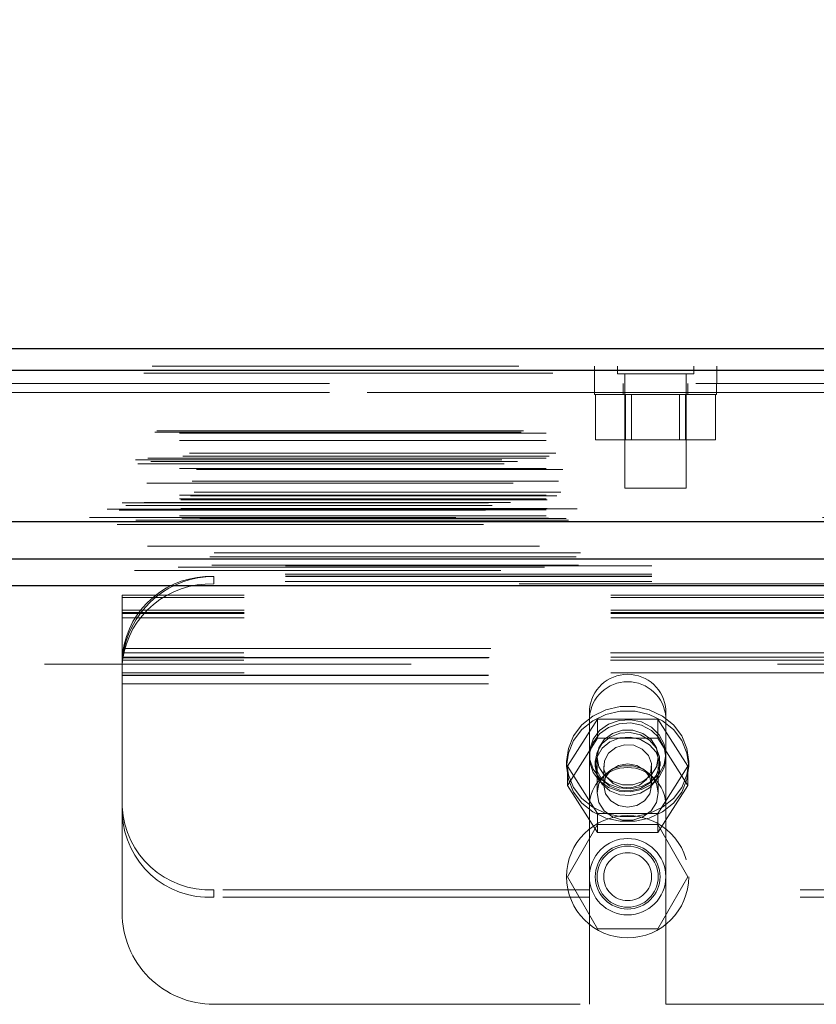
# Model space of a CAD drawing. Header units: inches. Extents: x 0.2 to 10.8, y 0.2 to 8.2.
# Tile 12 of 146: x 3.433 to 3.651, y 2.04 to 2.309. Entities that reach past the tile are written whole.
import ezdxf

# ---------------------------------------------------------------- set-up
doc = ezdxf.new("R2010")
doc.units = ezdxf.units.IN
doc.header["$MEASUREMENT"] = 0
doc.linetypes.add('HIDDEN', pattern=[0.07500000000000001, 0.05, -0.025])
doc.layers.add('DIMENSIONS', color=140, linetype='Continuous')
doc.styles.add('SLDTEXTSTYLE0', font='TXT', dxfattribs={"width": 0.7})
doc.dimstyles.new('SLDDIMSTYLE0', dxfattribs={"dimtxt": 0.0849609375, "dimasz": 0.13, "dimexe": 0, "dimexo": 0.0625, "dimgap": 0.021240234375, "dimtad": 0, "dimtih": 1, "dimtoh": 1, "dimlfac": 15, "dimrnd": 1e-09, "dimzin": 12, "dimdsep": 46, "dimtxsty": 'SLDTEXTSTYLE0', "dimsah": 1, "dimcen": 0.09, "dimadec": 0, "dimazin": 3, "dimtfac": 1, "dimtofl": 0, "dimtmove": 0, "dimatfit": 3, "dimfxl": 0, "dimfrac": 2, "dimtolj": 1, "dimtzin": 12, "dimarcsym": 0})

# ---------------------------------------------------------------- blocks, each defined once
blk = doc.blocks.new('_D_23')
at = {"layer": 'DIMENSIONS'}
for p, q in [((3.104856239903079, 2.204482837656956), (3.104856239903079, 2.574383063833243)), ((4.940722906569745, 2.204482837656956), (4.940722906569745, 2.574383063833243)), ((3.104856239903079, 2.449383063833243), (3.767690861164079, 2.449383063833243)), ((3.882817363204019, 2.449383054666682), (3.854287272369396, 2.449383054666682)), ((3.854287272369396, 2.449383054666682), (3.854287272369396, 2.314352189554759)), ((4.205965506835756, 2.449383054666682), (4.234495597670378, 2.449383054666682)), ((4.234495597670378, 2.449383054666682), (4.234495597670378, 2.314352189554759)), ((4.940722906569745, 2.449383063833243), (4.321092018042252, 2.449383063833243)), ((3.854287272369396, 2.314352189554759), (3.882817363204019, 2.314352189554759)), ((4.234495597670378, 2.314352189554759), (4.205965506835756, 2.314352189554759))]:
    blk.add_line(p, q, dxfattribs=at)
for points in [[(3.104856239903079, 2.449383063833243), (3.234856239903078, 2.429383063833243), (3.234856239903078, 2.469383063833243)], [(4.940722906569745, 2.449383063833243), (4.810722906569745, 2.469383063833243), (4.810722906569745, 2.429383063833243)]]:
    blk.add_solid(points, dxfattribs=at)
at = {"layer": 'DIMENSIONS', "char_height": 0.08333333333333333, "attachment_point": 1, "style": 'SLDTEXTSTYLE0'}
for s, insert in [('27.54', (3.882817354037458, 2.575825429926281)), ('699.5', (3.882817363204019, 2.421774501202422))]:
    blk.add_mtext(s, dxfattribs=dict(at, insert=insert))

msp = doc.modelspace()

# ---------------------------------------------------------------- linework, layer by layer
at = {"color": 7, "linetype": 'Continuous', "lineweight": 25}
for p, q in [((3.069320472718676, 2.21909176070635), (4.976226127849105, 2.21909176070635)), ((3.066964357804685, 2.213142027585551), (4.978582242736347, 2.213142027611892)), ((3.059696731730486, 2.171925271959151), (4.985849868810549, 2.171925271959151)), ((3.105650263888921, 2.161682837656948), (4.9399288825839, 2.161682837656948)), ((3.105650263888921, 2.154482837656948), (4.9399288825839, 2.154482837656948))]:
    msp.add_line(p, q, dxfattribs=at)
at = {"color": 7, "linetype": 'HIDDEN', "lineweight": 18}
for p, q in [((4.978582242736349, 2.213142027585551), (3.066964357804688, 2.213142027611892)), ((3.069320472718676, 2.214291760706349), (4.976226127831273, 2.21429176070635)), ((3.589978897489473, 2.214291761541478), (3.589978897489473, 2.209491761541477)), ((3.596212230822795, 2.214291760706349), (3.596212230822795, 2.212208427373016)), ((3.617045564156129, 2.212208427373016), (3.617045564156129, 2.214291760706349)), ((3.623312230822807, 2.209491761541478), (3.623312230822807, 2.214291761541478)), ((3.066964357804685, 2.21230851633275), (4.978582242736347, 2.21230851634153)), ((4.97858224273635, 2.21230851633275), (3.066964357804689, 2.21230851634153)), ((3.596212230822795, 2.212208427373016), (3.617045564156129, 2.212208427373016)), ((3.598295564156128, 2.212208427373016), (3.598295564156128, 2.180958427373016)), ((3.614962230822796, 2.180958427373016), (3.614962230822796, 2.212208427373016)), ((4.917628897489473, 2.209491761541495), (3.127962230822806, 2.209491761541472)), ((3.589962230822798, 2.209491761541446), (3.589962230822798, 2.206491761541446)), ((3.597795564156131, 2.209491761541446), (3.597795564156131, 2.206491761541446)), ((3.615462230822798, 2.206491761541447), (3.615462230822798, 2.209491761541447)), ((3.623295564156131, 2.206491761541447), (3.623295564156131, 2.209491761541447)), ((3.127962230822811, 2.207091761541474), (4.917628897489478, 2.20709176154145)), ((3.127962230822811, 2.207091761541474), (4.917628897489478, 2.20709176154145)), ((4.917628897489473, 2.207091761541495), (3.127962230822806, 2.207091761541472)), ((4.917628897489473, 2.207091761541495), (3.127962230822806, 2.207091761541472)), ((3.589962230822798, 2.206491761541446), (3.623295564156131, 2.206491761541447)), ((3.590232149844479, 2.206491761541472), (3.590232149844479, 2.194158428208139)), ((3.598430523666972, 2.206491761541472), (3.598430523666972, 2.194158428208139)), ((3.600098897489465, 2.206491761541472), (3.600098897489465, 2.194158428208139)), ((3.613158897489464, 2.194158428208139), (3.613158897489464, 2.206491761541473)), ((3.614827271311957, 2.206491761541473), (3.614827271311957, 2.194158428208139)), ((3.62302564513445, 2.206491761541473), (3.62302564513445, 2.194158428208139)), ((3.069985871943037, 2.196301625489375), (4.975560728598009, 2.196301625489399)), ((3.070570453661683, 2.196647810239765), (4.974976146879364, 2.196647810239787)), ((3.07674424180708, 2.195981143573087), (4.968802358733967, 2.195981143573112)), ((3.076744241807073, 2.195981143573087), (4.96880235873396, 2.195981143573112)), ((3.590232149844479, 2.194158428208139), (3.598430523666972, 2.194158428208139)), ((3.598430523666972, 2.194158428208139), (3.614827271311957, 2.194158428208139)), ((3.614827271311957, 2.194158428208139), (3.62302564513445, 2.194158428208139)), ((3.07674424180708, 2.193955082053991), (4.968802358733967, 2.193955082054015)), ((3.064702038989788, 2.188755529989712), (4.980844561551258, 2.188755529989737)), ((4.977616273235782, 2.189690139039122), (3.067940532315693, 2.189690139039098)), ((3.07674424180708, 2.189127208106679), (4.968802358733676, 2.189127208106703)), ((4.968056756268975, 2.189132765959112), (3.077487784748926, 2.189132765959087)), ((3.0794370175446, 2.190508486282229), (4.966109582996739, 2.190508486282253)), ((3.065327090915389, 2.18758850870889), (4.980213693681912, 2.187588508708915)), ((3.068943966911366, 2.188288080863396), (4.976602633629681, 2.188288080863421)), ((3.07674424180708, 2.186371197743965), (4.968802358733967, 2.186371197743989)), ((3.081356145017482, 2.186116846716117), (4.96418380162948, 2.186116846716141)), ((4.967811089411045, 2.182371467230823), (3.077735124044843, 2.182371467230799)), ((3.080180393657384, 2.182911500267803), (4.965366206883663, 2.182911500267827)), ((3.080180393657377, 2.182911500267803), (4.965366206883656, 2.182911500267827)), ((3.598295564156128, 2.180958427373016), (3.614962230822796, 2.180958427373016)), ((4.979706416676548, 2.178936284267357), (3.065832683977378, 2.178936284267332)), ((3.07674424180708, 2.179034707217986), (4.968802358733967, 2.179034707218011)), ((3.07674424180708, 2.178096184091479), (4.968802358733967, 2.178096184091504)), ((3.076744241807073, 2.178096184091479), (4.96880235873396, 2.178096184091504)), ((3.080766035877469, 2.179923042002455), (4.964777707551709, 2.17992304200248)), ((3.056996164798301, 2.175305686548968), (4.988550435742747, 2.175305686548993)), ((3.056996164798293, 2.175305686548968), (4.98855043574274, 2.175305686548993)), ((4.985241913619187, 2.175373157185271), (3.060304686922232, 2.175373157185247)), ((3.061051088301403, 2.177015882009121), (4.984495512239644, 2.177015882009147)), ((3.062065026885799, 2.176256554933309), (4.98343887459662, 2.176256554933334)), ((3.067088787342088, 2.177040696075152), (4.978457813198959, 2.177040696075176)), ((3.077077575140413, 2.177762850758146), (4.968469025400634, 2.177762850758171)), ((3.077077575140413, 2.175429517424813), (4.968469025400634, 2.175429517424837)), ((3.060232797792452, 2.174965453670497), (4.985313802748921, 2.174965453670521)), ((3.07674424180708, 2.175096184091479), (4.968802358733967, 2.175096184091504)), ((3.076744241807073, 2.175096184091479), (4.96880235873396, 2.175096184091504)), ((3.07674424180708, 2.173437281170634), (4.968802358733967, 2.173437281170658)), ((3.076744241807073, 2.173437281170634), (4.96880235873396, 2.173437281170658)), ((3.077410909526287, 2.172762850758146), (4.968135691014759, 2.172762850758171)), ((3.07741090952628, 2.172762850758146), (4.968135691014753, 2.172762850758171)), ((3.082274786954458, 2.172706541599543), (4.963271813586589, 2.172706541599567)), ((3.082274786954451, 2.172706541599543), (4.963271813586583, 2.172706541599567)), ((4.952162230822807, 2.172958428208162), (3.093428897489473, 2.172958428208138)), ((3.059696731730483, 2.17109176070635), (4.985849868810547, 2.17109176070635)), ((3.064050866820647, 2.171864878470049), (4.981495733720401, 2.171864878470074)), ((3.064218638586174, 2.171843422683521), (4.981327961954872, 2.171843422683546)), ((3.064821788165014, 2.17222609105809), (4.980724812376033, 2.172226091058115)), ((3.064821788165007, 2.17222609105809), (4.980724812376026, 2.172226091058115)), ((3.082893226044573, 2.172268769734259), (4.962653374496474, 2.172268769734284)), ((3.082893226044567, 2.172268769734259), (4.962653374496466, 2.172268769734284)), ((3.086165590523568, 2.16331525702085), (4.959381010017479, 2.163315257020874)), ((3.076369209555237, 2.159434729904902), (4.969166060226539, 2.159434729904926)), ((3.085597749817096, 2.160013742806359), (4.959946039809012, 2.160013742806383)), ((3.105650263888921, 2.159777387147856), (4.9399288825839, 2.15977738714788)), ((3.105589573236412, 2.157525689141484), (4.939989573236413, 2.157525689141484)), ((3.105650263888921, 2.156882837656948), (4.9399288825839, 2.156882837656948)), ((3.486084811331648, 2.156882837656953), (3.486084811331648, 2.154854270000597)), ((3.105589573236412, 2.155497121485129), (4.939989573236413, 2.155497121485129)), ((3.105650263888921, 2.154482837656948), (4.9399288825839, 2.154482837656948)), ((3.105650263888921, 2.154482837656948), (4.9399288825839, 2.154482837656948)), ((3.105650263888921, 2.154482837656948), (4.9399288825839, 2.154482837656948)), ((3.105650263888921, 2.154482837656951), (4.9399288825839, 2.154482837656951)), ((3.105650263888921, 2.154482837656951), (4.9399288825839, 2.154482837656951)), ((3.869418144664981, 2.154854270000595), (3.486084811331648, 2.154854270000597)), ((3.461084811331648, 2.151165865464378), (3.461084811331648, 2.151840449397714)), ((3.894418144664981, 2.151840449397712), (3.461084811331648, 2.151840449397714)), ((3.894418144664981, 2.151165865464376), (3.461084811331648, 2.151165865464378)), ((3.461084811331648, 2.134937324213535), (3.461084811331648, 2.151165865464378)), ((3.894418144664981, 2.147683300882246), (3.461084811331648, 2.147683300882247)), ((3.894418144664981, 2.147040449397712), (3.461084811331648, 2.147040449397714)), ((3.894418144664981, 2.1468155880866), (3.461084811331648, 2.146815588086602)), ((3.894418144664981, 2.14565473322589), (3.461084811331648, 2.145654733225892)), ((3.894418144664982, 2.134937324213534), (3.461084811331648, 2.134937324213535)), ((3.461084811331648, 2.134723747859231), (3.461084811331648, 2.134937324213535)), ((3.894332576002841, 2.136098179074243), (3.461170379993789, 2.136098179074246)), ((3.461660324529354, 2.137216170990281), (3.89384263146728, 2.137216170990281)), ((3.461660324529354, 2.137216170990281), (3.89384263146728, 2.137216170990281)), ((4.9399288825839, 2.133016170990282), (3.105650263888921, 2.133016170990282)), ((3.461084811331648, 2.132324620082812), (3.461084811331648, 2.134723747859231)), ((3.461084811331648, 2.134712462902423), (3.894418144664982, 2.134712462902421)), ((3.461084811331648, 2.132324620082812), (3.461084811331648, 2.131882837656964)), ((3.894332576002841, 2.134069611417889), (3.461170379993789, 2.13406961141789)), ((3.461257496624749, 2.134816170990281), (3.894245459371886, 2.134816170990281)), ((3.461084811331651, 2.131882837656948), (3.461084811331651, 2.127616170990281)), ((3.894418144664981, 2.130587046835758), (3.461084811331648, 2.130587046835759)), ((3.461084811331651, 2.130016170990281), (3.894418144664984, 2.130016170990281)), ((3.461084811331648, 2.129912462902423), (3.894418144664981, 2.129912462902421)), ((3.461084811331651, 2.127616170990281), (3.461084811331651, 2.065216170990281)), ((3.461084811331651, 2.127616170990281), (3.894418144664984, 2.127616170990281)), ((3.461084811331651, 2.127616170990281), (3.894418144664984, 2.127616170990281)), ((3.588601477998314, 2.120524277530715), (3.588601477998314, 2.11849570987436)), ((3.609434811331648, 2.120524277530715), (3.609434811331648, 2.11849570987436)), ((3.582621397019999, 2.105133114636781), (3.590819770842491, 2.118002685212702)), ((3.588601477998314, 2.094382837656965), (3.588601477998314, 2.11849570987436)), ((3.590819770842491, 2.118002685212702), (3.590819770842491, 2.1127903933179)), ((3.590819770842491, 2.118002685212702), (3.607216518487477, 2.118002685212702)), ((3.607216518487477, 2.118002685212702), (3.607216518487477, 2.1127903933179)), ((3.607216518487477, 2.118002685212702), (3.61541489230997, 2.105133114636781)), ((3.609434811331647, 2.094382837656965), (3.609434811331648, 2.11849570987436)), ((3.582621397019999, 2.099920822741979), (3.590819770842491, 2.1127903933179)), ((3.590819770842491, 2.1127903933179), (3.607216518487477, 2.1127903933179)), ((3.607216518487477, 2.1127903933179), (3.61541489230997, 2.099920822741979)), ((3.582351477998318, 2.106400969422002), (3.582351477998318, 2.10513311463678)), ((3.590184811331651, 2.106400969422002), (3.590184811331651, 2.10513311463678)), ((3.590684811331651, 2.107549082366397), (3.590684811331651, 2.09786408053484)), ((3.607351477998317, 2.09786408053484), (3.607351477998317, 2.107549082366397)), ((3.607851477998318, 2.10513311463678), (3.607851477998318, 2.106400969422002)), ((3.615684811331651, 2.10513311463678), (3.615684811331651, 2.106400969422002)), ((3.582621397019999, 2.105133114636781), (3.582621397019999, 2.099920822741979)), ((3.590819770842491, 2.092263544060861), (3.582621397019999, 2.105133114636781)), ((3.592488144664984, 2.105133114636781), (3.592488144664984, 2.099920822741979)), ((3.605548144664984, 2.099920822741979), (3.605548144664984, 2.105133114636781)), ((3.61541489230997, 2.105133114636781), (3.607216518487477, 2.092263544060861)), ((3.61541489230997, 2.105133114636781), (3.61541489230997, 2.099920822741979)), ((3.590819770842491, 2.087051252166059), (3.582621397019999, 2.099920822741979)), ((3.61541489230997, 2.099920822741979), (3.607216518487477, 2.087051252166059)), ((3.588601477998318, 2.094382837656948), (3.588601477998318, 2.040216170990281)), ((3.607216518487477, 2.092263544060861), (3.590819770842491, 2.092263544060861)), ((3.590819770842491, 2.092263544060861), (3.590819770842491, 2.087051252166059)), ((3.607216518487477, 2.092263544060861), (3.607216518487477, 2.087051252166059)), ((3.609434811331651, 2.094382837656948), (3.609434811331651, 2.040216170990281)), ((3.590819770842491, 2.089216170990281), (3.582621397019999, 2.075016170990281)), ((3.607216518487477, 2.089216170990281), (3.590819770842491, 2.089216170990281)), ((3.607216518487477, 2.087051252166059), (3.590819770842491, 2.087051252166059)), ((3.615414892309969, 2.075016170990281), (3.607216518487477, 2.089216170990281)), ((3.582621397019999, 2.075016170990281), (3.590819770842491, 2.060816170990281)), ((3.607216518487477, 2.060816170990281), (3.615414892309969, 2.075016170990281)), ((3.486084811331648, 2.069404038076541), (3.486084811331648, 2.071432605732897)), ((3.588601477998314, 2.071432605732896), (3.486084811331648, 2.071432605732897)), ((3.746068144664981, 2.071432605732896), (3.609434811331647, 2.071432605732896)), ((3.588601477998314, 2.069404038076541), (3.486084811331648, 2.069404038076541)), ((3.746068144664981, 2.069404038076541), (3.609434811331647, 2.069404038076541)), ((3.590819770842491, 2.060816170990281), (3.607216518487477, 2.060816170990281)), ((3.486084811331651, 2.040216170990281), (3.588601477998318, 2.040216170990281)), ((3.609434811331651, 2.040216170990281), (3.746068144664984, 2.040216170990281))]:
    msp.add_line(p, q, dxfattribs=at)
at = {"color": 7, "linetype": 'HIDDEN', "lineweight": 18, "flags": 128}
for points in [[(4.974975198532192, 2.165130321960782), (4.038160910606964, 2.165130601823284), (3.070574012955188, 2.165130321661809)], [(4.967959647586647, 2.16514489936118), (4.038160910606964, 2.16514496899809), (3.077584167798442, 2.165144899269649)], [(4.98500221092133, 2.16229822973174), (3.982326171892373, 2.16229805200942), (3.060539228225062, 2.162298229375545)], [(4.985007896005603, 2.162298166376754), (4.101505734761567, 2.162295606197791), (3.060540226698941, 2.162298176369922)], [(3.085601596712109, 2.160013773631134), (4.00737722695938, 2.160014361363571), (4.959966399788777, 2.160013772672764)], [(3.064445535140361, 2.158541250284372), (4.007363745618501, 2.158540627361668), (4.981113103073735, 2.158541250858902)], [(3.105650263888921, 2.157028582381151), (4.007363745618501, 2.157028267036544), (4.9399288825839, 2.157028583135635)], [(3.582351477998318, 2.106400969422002), (3.582835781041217, 2.102786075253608), (3.584260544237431, 2.099381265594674), (3.5865429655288, 2.096384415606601), (3.589550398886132, 2.093969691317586), (3.593108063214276, 2.092277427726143), (3.597009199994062, 2.091405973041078), (3.601027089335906, 2.091405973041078), (3.604928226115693, 2.092277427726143), (3.608485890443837, 2.093969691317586), (3.61149332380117, 2.096384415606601), (3.613775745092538, 2.099381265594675), (3.615200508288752, 2.102786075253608), (3.615684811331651, 2.106400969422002), (3.615200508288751, 2.110015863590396), (3.613775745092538, 2.11342067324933), (3.611493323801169, 2.116417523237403), (3.608485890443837, 2.118832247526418), (3.604928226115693, 2.120524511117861), (3.601027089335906, 2.121395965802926), (3.597009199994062, 2.121395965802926), (3.593108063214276, 2.120524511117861), (3.589550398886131, 2.118832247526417), (3.586542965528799, 2.116417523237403), (3.584260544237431, 2.113420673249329), (3.582835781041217, 2.110015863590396), (3.582351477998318, 2.106400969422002)], [(3.582351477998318, 2.10513311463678), (3.582835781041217, 2.101518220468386), (3.584260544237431, 2.098113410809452), (3.5865429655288, 2.095116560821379), (3.589550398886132, 2.092701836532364), (3.593108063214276, 2.091009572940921), (3.597009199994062, 2.090138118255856), (3.601027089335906, 2.090138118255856), (3.604928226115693, 2.091009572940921), (3.608485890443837, 2.092701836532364), (3.61149332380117, 2.095116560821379), (3.613775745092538, 2.098113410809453), (3.615200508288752, 2.101518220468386), (3.615684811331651, 2.10513311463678), (3.615200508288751, 2.108748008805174), (3.613775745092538, 2.112152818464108), (3.611493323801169, 2.115149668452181), (3.608485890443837, 2.117564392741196), (3.604928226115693, 2.119256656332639), (3.601027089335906, 2.120128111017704), (3.597009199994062, 2.120128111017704), (3.593108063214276, 2.119256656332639), (3.589550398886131, 2.117564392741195), (3.586542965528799, 2.115149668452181), (3.584260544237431, 2.112152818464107), (3.582835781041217, 2.108748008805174), (3.582351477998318, 2.10513311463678)], [(3.609434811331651, 2.108429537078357), (3.60897202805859, 2.105646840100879), (3.607624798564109, 2.103111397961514), (3.605512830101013, 2.101048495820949), (3.602823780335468, 2.099641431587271), (3.599796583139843, 2.099015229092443), (3.596700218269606, 2.099225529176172), (3.593809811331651, 2.100253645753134), (3.591382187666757, 2.102008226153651), (3.589633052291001, 2.104333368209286), (3.588717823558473, 2.10702247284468), (3.588717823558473, 2.109836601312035), (3.589633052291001, 2.112525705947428), (3.591382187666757, 2.114850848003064), (3.593809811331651, 2.11660542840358), (3.596700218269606, 2.117633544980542), (3.599796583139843, 2.117843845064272), (3.602823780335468, 2.117217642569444), (3.605512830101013, 2.115810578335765), (3.607624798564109, 2.113747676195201), (3.60897202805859, 2.111212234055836), (3.609434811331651, 2.108429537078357)], [(3.609434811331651, 2.107549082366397), (3.60897202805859, 2.104766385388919), (3.607624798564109, 2.102230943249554), (3.605512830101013, 2.100168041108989), (3.602823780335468, 2.098760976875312), (3.599796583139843, 2.098134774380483), (3.596700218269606, 2.098345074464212), (3.593809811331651, 2.099373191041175), (3.591382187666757, 2.101127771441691), (3.589633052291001, 2.103452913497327), (3.588717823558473, 2.10614201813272), (3.588717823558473, 2.108956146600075), (3.589633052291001, 2.111645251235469), (3.591382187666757, 2.113970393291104), (3.593809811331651, 2.11572497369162), (3.596700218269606, 2.116753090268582), (3.599796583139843, 2.116963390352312), (3.602823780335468, 2.116337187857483), (3.605512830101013, 2.114930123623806), (3.607624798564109, 2.112867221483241), (3.60897202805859, 2.110331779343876), (3.609434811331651, 2.107549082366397)], [(3.590184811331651, 2.106400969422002), (3.590663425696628, 2.103801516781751), (3.59204740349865, 2.101483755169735), (3.594186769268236, 2.099698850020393), (3.596849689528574, 2.098640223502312), (3.59974759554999, 2.09842259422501), (3.602566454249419, 2.099069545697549), (3.605000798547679, 2.100510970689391), (3.606786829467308, 2.10259066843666), (3.607731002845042, 2.105083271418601), (3.607731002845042, 2.107718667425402), (3.606786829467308, 2.110211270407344), (3.605000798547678, 2.112290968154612), (3.602566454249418, 2.113732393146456), (3.59974759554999, 2.114379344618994), (3.596849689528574, 2.114161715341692), (3.594186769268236, 2.113103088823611), (3.59204740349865, 2.111318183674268), (3.590663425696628, 2.109000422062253), (3.590184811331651, 2.106400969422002)], [(3.607351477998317, 2.107549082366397), (3.606848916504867, 2.104965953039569), (3.605401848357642, 2.102694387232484), (3.603184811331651, 2.101008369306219), (3.600465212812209, 2.100111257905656), (3.59757107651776, 2.100111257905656), (3.594851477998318, 2.101008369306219), (3.592634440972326, 2.102694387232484), (3.591187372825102, 2.104965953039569), (3.590684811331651, 2.107549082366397), (3.591187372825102, 2.110132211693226), (3.592634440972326, 2.112403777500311), (3.594851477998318, 2.114089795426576), (3.59757107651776, 2.11498690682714), (3.600465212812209, 2.11498690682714), (3.603184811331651, 2.114089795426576), (3.605401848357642, 2.112403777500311), (3.606848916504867, 2.110132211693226), (3.607351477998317, 2.107549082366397)], [(3.590184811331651, 2.10513311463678), (3.590663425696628, 2.102533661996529), (3.59204740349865, 2.100215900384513), (3.594186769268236, 2.098430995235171), (3.596849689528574, 2.09737236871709), (3.59974759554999, 2.097154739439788), (3.602566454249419, 2.097801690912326), (3.605000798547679, 2.09924311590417), (3.606786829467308, 2.101322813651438), (3.607731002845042, 2.103815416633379), (3.607731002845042, 2.106450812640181), (3.606786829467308, 2.108943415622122), (3.605000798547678, 2.111023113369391), (3.602566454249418, 2.112464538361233), (3.59974759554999, 2.113111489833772), (3.596849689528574, 2.11289386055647), (3.594186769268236, 2.111835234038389), (3.59204740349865, 2.110050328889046), (3.590663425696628, 2.107732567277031), (3.590184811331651, 2.10513311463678)], [(3.602283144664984, 2.100007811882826), (3.599870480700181, 2.099265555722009), (3.597328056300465, 2.099416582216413), (3.595042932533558, 2.100437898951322), (3.593362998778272, 2.102174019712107), (3.592544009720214, 2.10436063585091), (3.592710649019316, 2.106664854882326), (3.593837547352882, 2.108735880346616), (3.595753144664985, 2.110258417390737), (3.598165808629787, 2.111000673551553), (3.600708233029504, 2.11084964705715), (3.602993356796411, 2.10982833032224), (3.604673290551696, 2.108092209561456), (3.605492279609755, 2.105905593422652), (3.605325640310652, 2.103601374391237), (3.604198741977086, 2.101530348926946), (3.602283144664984, 2.100007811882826)], [(3.605548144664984, 2.099920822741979), (3.605051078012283, 2.097656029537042), (3.603635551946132, 2.095736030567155), (3.601517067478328, 2.094453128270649), (3.599018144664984, 2.09400263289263), (3.59651922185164, 2.094453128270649), (3.594400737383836, 2.095736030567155), (3.592985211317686, 2.097656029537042), (3.592488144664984, 2.099920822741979), (3.592985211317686, 2.102185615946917), (3.594400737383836, 2.104105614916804), (3.59651922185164, 2.10538851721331), (3.599018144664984, 2.105839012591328), (3.601517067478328, 2.10538851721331), (3.603635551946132, 2.104105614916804), (3.605051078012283, 2.102185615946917), (3.605548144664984, 2.099920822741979)], [(3.607351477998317, 2.09786408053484), (3.606848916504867, 2.095280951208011), (3.605401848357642, 2.093009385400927), (3.603184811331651, 2.091323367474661), (3.600465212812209, 2.090426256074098), (3.59757107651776, 2.090426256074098), (3.594851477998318, 2.091323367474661), (3.592634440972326, 2.093009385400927), (3.591187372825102, 2.095280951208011), (3.590684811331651, 2.09786408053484), (3.591187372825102, 2.100447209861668), (3.592634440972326, 2.102718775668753), (3.594851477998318, 2.104404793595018), (3.59757107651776, 2.105301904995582), (3.600465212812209, 2.105301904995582), (3.603184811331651, 2.104404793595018), (3.605401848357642, 2.102718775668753), (3.606848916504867, 2.100447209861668), (3.607351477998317, 2.09786408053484)]]:
    msp.add_lwpolyline(points, dxfattribs=at)
at = {"color": 7, "linetype": 'HIDDEN', "lineweight": 18}
for radius in [0.01666666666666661, 0.01041666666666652, 0.00883333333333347, 0.008333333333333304, 0.006529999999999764]:
    msp.add_circle((3.599018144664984, 2.075016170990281), radius, dxfattribs=at)
for centre, radius, start, end in [((3.485091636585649, 2.132748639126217), 0.02415462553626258, 87.64348374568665, 172.0290646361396), ((3.486084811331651, 2.131882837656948), 0.02499999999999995, 90, 167.6822340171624), ((3.48509163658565, 2.130720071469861), 0.02415462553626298, 87.64348374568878, 172.0290646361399), ((3.599018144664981, 2.119779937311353), 0.01044322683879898, 4.087218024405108, 175.9127819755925), ((3.599018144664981, 2.117751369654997), 0.01044322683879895, 4.087218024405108, 175.9127819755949), ((3.599018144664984, 2.094382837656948), 0.01041666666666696, 0, 180), ((3.484968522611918, 2.09532198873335), 0.02391544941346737, 182.9521409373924, 272.6753367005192), ((3.484968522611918, 2.093293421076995), 0.02391544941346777, 182.9521409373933, 272.675336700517), ((3.486084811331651, 2.065216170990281), 0.02500000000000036, 180, 270.0000000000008)]:
    msp.add_arc(centre, radius, start, end, dxfattribs=at)
for points, knots in [([(3.461084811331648, 2.134723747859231), (3.461084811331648, 2.134744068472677), (3.461085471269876, 2.134790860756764), (3.461089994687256, 2.134935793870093), (3.461093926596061, 2.135034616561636), (3.46110655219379, 2.135273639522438), (3.461115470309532, 2.135417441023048), (3.461138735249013, 2.135734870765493), (3.461153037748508, 2.135908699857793), (3.461170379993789, 2.136098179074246)], [0, 0, 0, 0, 0.25, 0.25, 0.5, 0.5, 0.75, 0.75, 1, 1, 1, 1]), ([(3.461660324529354, 2.137216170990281), (3.461592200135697, 2.136904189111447), (3.461531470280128, 2.136596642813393), (3.461427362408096, 2.136017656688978), (3.461384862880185, 2.135751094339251), (3.461286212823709, 2.135081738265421), (3.461257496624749, 2.134816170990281), (3.461257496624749, 2.134816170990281)], [0, 0, 0, 0, 0.2500000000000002, 0.2500000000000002, 0.5000000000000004, 0.5000000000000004, 1, 1, 1, 1]), ([(3.461257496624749, 2.134816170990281), (3.461257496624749, 2.134816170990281), (3.461249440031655, 2.134750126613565), (3.461220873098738, 2.134490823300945), (3.461200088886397, 2.134294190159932), (3.461156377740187, 2.133789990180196), (3.461133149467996, 2.133479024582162), (3.461097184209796, 2.132749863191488), (3.461084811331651, 2.13233954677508), (3.461084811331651, 2.131882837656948)], [0, 0, 0, 0, 0.25, 0.25, 0.5, 0.5, 0.75, 0.75, 1, 1, 1, 1])]:
    msp.add_open_spline(points, degree=3, knots=knots, dxfattribs=at)

# ---------------------------------------------------------------- dimensions: what is measured, and where the dimension line sits
at = {"layer": 'DIMENSIONS'}
dim = msp.add_linear_dim(base=(4.940722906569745, 2.449383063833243), p1=(3.104856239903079, 2.154482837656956), p2=(4.940722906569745, 2.154482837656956), dimstyle='SLDDIMSTYLE0', dxfattribs=at)
dim.commit()
dim.dimension.update_dxf_attribs({"geometry": '_D_23', "text_midpoint": (4.044391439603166, 2.449383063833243), "dimtype": 160})

doc.saveas('drawing.dxf')
